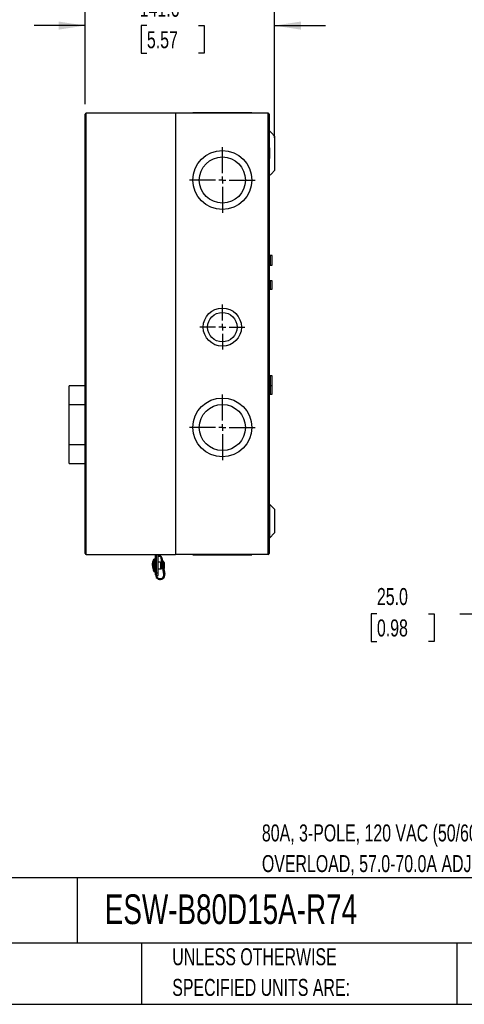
# Model space of a CAD drawing. Header units: millimetres. Extents: x 38 to 1638, y 38 to 1257.
# Tile 3 of 5: x 892 to 1224, y 38 to 774. Entities that reach past the tile are written whole.
import ezdxf

# ---------------------------------------------------------------- set-up
doc = ezdxf.new("R2010")
doc.units = ezdxf.units.MM
doc.header["$LTSCALE"] = 6
doc.linetypes.add('CENTERX2', pattern=[20.32, 12.7, -2.54, 2.54, -2.54])
doc.layers.add('CENTER', color=40, linetype='CENTERX2')
doc.layers.add('DIMENSIONS', color=140, linetype='Continuous', lineweight=25)
doc.layers.add('TEXT', color=140, linetype='Continuous', lineweight=25)
doc.styles.add('SLDTEXTSTYLE0', font='TXT', dxfattribs={"width": 0.7})
doc.dimstyles.new('SLDDIMSTYLE1', dxfattribs={"dimtxt": 12.948047, "dimasz": 19.812, "dimexe": 0, "dimexo": 0.0625, "dimgap": 3.237012, "dimtad": 0, "dimtih": 1, "dimtoh": 1, "dimdec": 1, "dimrnd": 1e-09, "dimzin": 12, "dimdsep": 46, "dimtxsty": 'SLDTEXTSTYLE0', "dimsah": 1, "dimcen": 0.09, "dimadec": 0, "dimazin": 3, "dimtfac": 1, "dimtdec": 1, "dimtmove": 0, "dimatfit": 0, "dimfxl": 0, "dimfrac": 2, "dimtolj": 1, "dimtzin": 12, "dimarcsym": 0})
doc.dimstyles.new('SLDDIMSTYLE5', dxfattribs={"dimtxt": 12.948047, "dimasz": 19.812, "dimexe": 0, "dimexo": 0.0625, "dimgap": 3.237012, "dimtad": 0, "dimtih": 1, "dimtoh": 1, "dimdec": 1, "dimrnd": 1e-09, "dimzin": 4, "dimdsep": 46, "dimtxsty": 'SLDTEXTSTYLE0', "dimsah": 1, "dimcen": 0.09, "dimadec": 0, "dimazin": 1, "dimtfac": 1, "dimtdec": 1, "dimtmove": 0, "dimatfit": 0, "dimfxl": 0, "dimfrac": 2, "dimtolj": 1, "dimtzin": 12, "dimarcsym": 0})

# ---------------------------------------------------------------- blocks, each defined once
blk = doc.blocks.new('SW_NOTE_0')
at = {"layer": 'TEXT', "color": 0, "char_height": 12.7, "attachment_point": 1, "style": 'SLDTEXTSTYLE0'}
for s, insert in [('80A, 3-POLE, 120 VAC (50/60Hz) COIL VOLTAGE, THERMAL', (0, 16.37)), ('OVERLOAD, 57.0-70.0A ADJUSTABLE, NEMA 1.', (0, -6.56))]:
    blk.add_mtext(s, dxfattribs=dict(at, insert=insert))
blk = doc.blocks.new('SW_NOTE_0_2')
at = {"layer": 'TEXT', "color": 0, "char_height": 12.7, "attachment_point": 1, "style": 'SLDTEXTSTYLE0'}
for s, insert in [('UNLESS OTHERWISE', (0, 16.37)), ('SPECIFIED UNITS ARE:', (0, -6.56))]:
    blk.add_mtext(s, dxfattribs=dict(at, insert=insert))
blk = doc.blocks.new('SW_NOTE_0_6')
at = {"layer": 'TEXT', "color": 0, "char_height": 12.7, "attachment_point": 1, "style": 'SLDTEXTSTYLE0'}
for s, insert in [('METRIC UNITS USED', (0, 16.37)), ('FOR PART DESIGN', (0, -6.56))]:
    blk.add_mtext(s, dxfattribs=dict(at, insert=insert))
blk = doc.blocks.new('_D_2')
at = {"layer": 'DIMENSIONS'}
for p, q in [((940.49, 711.24), (940.49, 788.95)), ((1082.09, 686.04), (1082.09, 788.95)), ((940.49, 769.9), (902.39, 769.9)), ((986.71, 769.9), (982.36, 769.9)), ((982.36, 769.9), (982.36, 749.32)), ((1025.19, 769.9), (1029.54, 769.9)), ((1029.54, 769.9), (1029.54, 749.32)), ((1082.09, 769.9), (1120.19, 769.9)), ((982.36, 749.32), (986.71, 749.32)), ((1029.54, 749.32), (1025.19, 749.32))]:
    blk.add_line(p, q, dxfattribs=at)
for points in [[(940.49, 769.9), (920.67, 772.95), (920.67, 766.85)], [(1082.09, 769.9), (1101.9, 766.85), (1101.9, 772.95)]]:
    blk.add_solid(points, dxfattribs=at)
at = {"layer": 'DIMENSIONS', "char_height": 12.7, "attachment_point": 1, "style": 'SLDTEXTSTYLE0'}
for s, insert in [('141.6', (981.33, 789.17)), ('5.57', (986.71, 765.7))]:
    blk.add_mtext(s, dxfattribs=dict(at, insert=insert))
blk = doc.blocks.new('SW_CENTERMARKSYMBOL_3')
at = {"layer": 'CENTER', "color": 0}
for p, q in [((0, 5.08), (0, 24.56)), ((-5.08, 0), (-24.56, 0)), ((0, 0), (-2.54, 0)), ((0, 0), (0, 2.54)), ((0, 0), (0, -2.54)), ((0, 0), (2.54, 0)), ((5.08, 0), (24.56, 0)), ((0, -5.08), (0, -24.56))]:
    blk.add_line(p, q, dxfattribs=at)
blk = doc.blocks.new('SW_CENTERMARKSYMBOL_4')
at = {"layer": 'CENTER', "color": 0}
for p, q in [((0, 5.08), (0, 16.82)), ((-5.08, 0), (-16.82, 0)), ((0, 0), (-2.54, 0)), ((0, 0), (0, 2.54)), ((0, 0), (0, -2.54)), ((0, 0), (2.54, 0)), ((5.08, 0), (16.82, 0)), ((0, -5.08), (0, -16.82))]:
    blk.add_line(p, q, dxfattribs=at)
blk = doc.blocks.new('SW_CENTERMARKSYMBOL_5')
at = {"layer": 'CENTER', "color": 0}
for p, q in [((0, 5.08), (0, 24.56)), ((-5.08, 0), (-24.56, 0)), ((0, 0), (-2.54, 0)), ((0, 0), (0, 2.54)), ((0, 0), (0, -2.54)), ((0, 0), (2.54, 0)), ((5.08, 0), (24.56, 0)), ((0, -5.08), (0, -24.56))]:
    blk.add_line(p, q, dxfattribs=at)
blk = doc.blocks.new('_D_8')
at = {"layer": 'DIMENSIONS'}
for p, q in [((1258.5, 399.42), (1258.5, 437.52)), ((1335.14, 399.42), (1239.45, 399.42)), ((1311.18, 374.42), (1239.45, 374.42)), ((1258.5, 330.08), (1258.5, 374.42)), ((1158.57, 330.08), (1154.23, 330.08)), ((1154.23, 330.08), (1154.23, 309.5)), ((1197.05, 330.08), (1201.4, 330.08)), ((1201.4, 330.08), (1201.4, 309.5)), ((1220.4, 330.08), (1258.5, 330.08)), ((1154.23, 309.5), (1158.57, 309.5)), ((1201.4, 309.5), (1197.05, 309.5))]:
    blk.add_line(p, q, dxfattribs=at)
for points in [[(1258.5, 399.42), (1261.55, 419.23), (1255.45, 419.23)], [(1258.5, 374.42), (1255.45, 354.61), (1261.55, 354.61)]]:
    blk.add_solid(points, dxfattribs=at)
at = {"layer": 'DIMENSIONS', "char_height": 12.7, "attachment_point": 1, "style": 'SLDTEXTSTYLE0'}
for s, insert in [('25.0', (1158.57, 349.35)), ('0.98', (1158.57, 325.87))]:
    blk.add_mtext(s, dxfattribs=dict(at, insert=insert))

msp = doc.modelspace()

# ---------------------------------------------------------------- linework, layer by layer
for p, q in [((940.49, 375.22), (940.49, 703.62)), ((941.29, 374.42), (941.29, 704.42)), ((1008.19, 704.42), (941.29, 704.42)), ((1008.19, 704.42), (1008.19, 374.42)), ((1077.29, 704.42), (1008.19, 704.42)), ((1021.09, 704.72), (1021.09, 704.42)), ((1028.84, 704.72), (1021.09, 704.72)), ((1028.84, 704.72), (1028.84, 704.42)), ((1057.34, 704.72), (1028.84, 704.72)), ((1057.34, 704.42), (1057.34, 704.72)), ((1065.09, 704.72), (1057.34, 704.72)), ((1065.09, 704.42), (1065.09, 704.72)), ((1077.29, 374.42), (1077.29, 704.42)), ((1078.09, 703.62), (1078.09, 375.22)), ((1078.32, 691.1), (1078.23, 691.05)), ((1078.09, 678.42), (1078.32, 678.42)), ((1078.32, 678.42), (1078.32, 670.42)), ((1082.09, 678.42), (1082.09, 670.42)), ((1078.09, 670.42), (1078.32, 670.42)), ((1078.23, 657.78), (1078.32, 657.74)), ((1080.19, 597.94), (1078.89, 597.94)), ((1078.89, 597.94), (1078.89, 594.42)), ((1080.19, 594.42), (1080.19, 597.94)), ((1078.89, 594.42), (1078.89, 590.89)), ((1078.89, 590.89), (1080.19, 590.89)), ((1080.19, 590.89), (1080.19, 594.42)), ((1080.19, 578.97), (1078.89, 578.97)), ((1078.89, 578.97), (1078.89, 575.92)), ((1078.89, 575.92), (1078.89, 572.87)), ((1080.19, 575.92), (1080.19, 578.97)), ((1080.19, 572.87), (1080.19, 575.92)), ((1078.89, 572.87), (1080.19, 572.87)), ((1080.19, 507.94), (1078.89, 507.94)), ((1078.89, 507.94), (1078.89, 504.42)), ((1078.89, 504.42), (1078.89, 500.89)), ((1078.89, 500.89), (1080.19, 500.89)), ((1080.19, 504.42), (1080.19, 507.94)), ((1080.19, 500.89), (1080.19, 504.42)), ((940.49, 500.42), (928.69, 500.42)), ((928.69, 486.52), (928.69, 500.42)), ((1080.19, 500.47), (1078.89, 500.47)), ((1078.89, 500.47), (1078.89, 497.42)), ((1078.89, 497.42), (1078.89, 494.37)), ((1078.89, 494.37), (1080.19, 494.37)), ((1080.19, 497.42), (1080.19, 500.47)), ((1080.19, 494.37), (1080.19, 497.42)), ((928.69, 456.32), (928.69, 486.52)), ((928.69, 486.52), (940.49, 486.52)), ((928.69, 442.42), (928.69, 456.32)), ((940.49, 456.32), (928.69, 456.32)), ((928.69, 442.42), (940.49, 442.42)), ((1082.09, 408.33), (1078.32, 412.09)), ((1078.32, 412.09), (1078.32, 386.74)), ((1082.09, 408.33), (1082.09, 390.51)), ((1078.32, 386.74), (1082.09, 390.51)), ((941.29, 374.42), (1008.19, 374.42)), ((991.8, 370.67), (991.49, 369.78)), ((991.86, 370.82), (991.86, 370.84)), ((992.49, 371.03), (992.49, 370.98)), ((993.25, 368.82), (992.89, 368.82)), ((993.25, 359.12), (993.25, 373.72)), ((993.25, 373.72), (993.89, 373.72)), ((993.89, 360.82), (993.89, 374.42)), ((995.09, 360.82), (995.09, 374.42)), ((996.91, 368.82), (995.09, 368.82)), ((996.99, 368.89), (996.91, 368.82)), ((996.91, 368.82), (996.91, 366.32)), ((997.06, 368.82), (996.99, 368.89)), ((996.99, 368.89), (996.99, 363.74)), ((997.49, 368.82), (997.06, 368.82)), ((997.06, 368.82), (997.06, 366.32)), ((999.37, 359.58), (997.29, 371.85)), ((997.49, 368.82), (997.49, 366.32)), ((997.82, 368.7), (997.49, 368.7)), ((997.92, 371.95), (1000, 359.69)), ((998.69, 368.7), (998.47, 368.7)), ((998.84, 369.31), (998.69, 368.7)), ((998.69, 367.42), (998.69, 368.7)), ((998.84, 369.26), (998.84, 369.31)), ((998.84, 366.55), (998.84, 369.26)), ((998.99, 369.3), (998.99, 369.33)), ((999.84, 368.32), (999.14, 369.31)), ((999.14, 369.31), (999.14, 369.26)), ((999.14, 369.26), (999.14, 364.74)), ((999.84, 364.32), (999.84, 368.32)), ((1077.29, 374.42), (1008.19, 374.42)), ((1021.09, 374.42), (1021.09, 374.12)), ((1021.09, 374.12), (1028.84, 374.12)), ((1028.84, 374.42), (1028.84, 374.12)), ((1028.84, 374.12), (1043.09, 374.12)), ((1043.09, 374.12), (1057.34, 374.12)), ((1057.34, 374.12), (1057.34, 374.42)), ((1057.34, 374.12), (1065.09, 374.12)), ((1065.09, 374.12), (1065.09, 374.42)), ((991.5, 362.83), (991.86, 361.79)), ((992.89, 363.82), (993.25, 363.82)), ((993.89, 360.82), (995.09, 360.82)), ((993.89, 358.82), (993.89, 360.82)), ((995.09, 363.82), (996.91, 363.82)), ((995.09, 358.82), (995.09, 360.82)), ((996.91, 366.32), (996.91, 363.82)), ((996.91, 363.82), (996.99, 363.74)), ((996.99, 363.74), (997.06, 363.82)), ((997.06, 366.32), (997.06, 363.82)), ((997.06, 363.82), (997.49, 363.82)), ((997.49, 366.32), (997.49, 363.82)), ((997.49, 363.94), (998.63, 363.94)), ((999.33, 363.6), (999.84, 364.32)), ((993.89, 358.82), (995.09, 358.82))]:
    msp.add_line(p, q)
for centre, radius in [((1043.09, 654.42), 22.02), ((1043.09, 654.42), 17.24), ((1043.09, 544.42), 14.28), ((1043.09, 544.42), 11.01), ((1043.09, 469.42), 22.02), ((1043.09, 469.42), 17.24)]:
    msp.add_circle(centre, radius)
for centre, radius, start, end in [((941.29, 703.62), 0.8, 90, 180), ((1077.29, 703.62), 0.8, 0, 90), ((1078.89, 598.74), 0.8, 180, 270), ((1078.89, 590.09), 0.8, 90, 180), ((1078.89, 579.77), 0.8, 180, 270), ((1078.89, 572.07), 0.8, 90, 180), ((1078.89, 508.74), 0.8, 180, 270), ((1078.89, 501.27), 0.8, 180, 270), ((1078.89, 500.09), 0.8, 90, 132.74557), ((1078.89, 493.57), 0.8, 90, 180), ((1078.89, 412.66), 0.8, 180, 225), ((1078.89, 386.18), 0.8, 135, 180), ((941.29, 375.22), 0.8, 180, 270), ((995.95, 371.62), 2, 9.62573, 115.46756), ((995.95, 371.62), 1.36, 9.62573, 129.22393), ((1077.29, 375.22), 0.8, 270, 0), ((996.65, 359.12), 3.4, 180, 9.62573), ((996.65, 359.12), 2.76, 186.24013, 9.62573)]:
    msp.add_arc(centre, radius, start, end)
for points, knots in [([(1082.09, 687.33), (1081.46, 687.96), (1080.2, 689.21), (1078.95, 690.47), (1078.32, 691.1)], [0, 0, 0, 0, 0.4999999, 1, 1, 1, 1]), ([(1082.09, 687.21), (1082.09, 687.24), (1082.09, 687.34), (1082.09, 686.45), (1082.09, 684.67), (1082.09, 682.12), (1082.09, 679.9), (1082.09, 678.66), (1082.09, 678.42)], [0, 0, 0, 0, 0.08973, 0.304025, 0.518352, 0.732878, 0.947556, 1, 1, 1, 1]), ([(1078.32, 657.74), (1078.32, 657.74), (1078.32, 658.42), (1078.32, 661.32), (1078.32, 665.56), (1078.32, 668.81), (1078.32, 670.42)], [0.7016302, 0.7016302, 0.7016302, 0.7016302, 0.7520369, 0.8024443, 0.8528516, 0.903259, 0.903259, 0.903259, 0.903259]), ([(1082.09, 670.42), (1082.09, 669.89), (1082.09, 668.82), (1082.09, 666.82), (1082.09, 664.57), (1082.09, 662.63), (1082.09, 661.58), (1082.09, 661.62), (1082.09, 661.63)], [0, 0, 0, 0, 0.1133135, 0.2303746, 0.4455594, 0.6603816, 0.8752166, 1, 1, 1, 1]), ([(1078.32, 657.74), (1078.95, 658.37), (1080.2, 659.62), (1081.46, 660.88), (1082.09, 661.51)], [0, 0, 0, 0, 0.5000001, 1, 1, 1, 1]), ([(990.92, 366.32), (990.92, 366.46), (990.9, 367.2), (991.05, 368.34), (991.39, 369.71), (991.7, 370.46), (991.86, 370.84)], [0, 0, 0, 0, 0.0906, 0.473288, 0.734918, 1, 1, 1, 1]), ([(991.86, 370.62), (991.55, 369.92), (991.31, 369.2), (990.99, 367.7), (990.91, 366.95), (990.91, 365.43), (990.99, 364.67), (991.31, 363.2), (991.55, 362.48), (991.86, 361.79)], [0, 0, 0, 0, 0.25, 0.25, 0.5, 0.5, 0.75, 0.75, 1, 1, 1, 1]), ([(992.49, 371.06), (992.37, 371.06), (992.15, 371.04), (991.96, 370.91), (991.86, 370.85)], [0, 0, 0, 0, 0.5, 1, 1, 1, 1]), ([(991.86, 370.62), (991.86, 370.49), (991.86, 370.19), (991.86, 369.4), (991.86, 368.3), (991.86, 366.94), (991.86, 365.45), (991.86, 364.05), (991.86, 362.94), (991.86, 362.2), (991.86, 361.84), (991.86, 361.82), (991.86, 361.82)], [0, 0, 0, 0, 0.084403, 0.184934, 0.286726, 0.398983, 0.517313, 0.635643, 0.747901, 0.849692, 0.950223, 1, 1, 1, 1]), ([(992.89, 370.98), (992.82, 371.01), (992.69, 371.05), (992.56, 371.06), (992.49, 371.06)], [0, 0, 0, 0, 0.5, 1, 1, 1, 1]), ([(992.49, 370.98), (992.49, 370.86), (992.49, 370.59), (992.49, 369.65), (992.49, 368.39), (992.49, 366.97), (992.49, 365.41), (992.49, 363.94), (992.49, 362.77), (992.49, 361.94), (992.49, 361.55), (992.49, 361.6), (992.49, 361.6)], [0, 0, 0, 0, 0.097398, 0.220597, 0.317994, 0.425407, 0.538629, 0.651851, 0.759263, 0.856661, 0.97986, 1, 1, 1, 1]), ([(992.89, 370.9), (992.89, 370.81), (992.89, 370.58), (992.89, 369.77), (992.89, 368.5), (992.89, 366.98), (992.89, 365.38), (992.89, 363.89), (992.89, 362.68), (992.89, 361.85), (992.89, 361.72), (992.89, 361.66)], [0, 0, 0, 0, 0.07884, 0.19445, 0.31006, 0.425669, 0.541279, 0.656889, 0.772499, 0.888109, 1, 1, 1, 1]), ([(998.99, 369.3), (998.99, 369.25), (998.99, 369.17), (998.99, 368.86), (998.99, 368.64), (998.99, 368.18), (998.99, 368), (998.99, 367.61), (998.99, 367.39), (998.99, 366.92), (998.99, 366.67), (998.99, 366.16), (998.99, 365.91), (998.99, 365.65)], [0, 0, 0, 0, 0.25, 0.25, 0.5, 0.5, 0.625, 0.625, 0.75, 0.75, 0.875, 0.875, 1, 1, 1, 1]), ([(991.86, 361.79), (991.96, 361.73), (992.15, 361.6), (992.37, 361.58), (992.49, 361.57)], [0, 0, 0, 0, 0.5, 1, 1, 1, 1]), ([(992.49, 361.57), (992.56, 361.57), (992.69, 361.58), (992.82, 361.63), (992.89, 361.65)], [0, 0, 0, 0, 0.5, 1, 1, 1, 1])]:
    msp.add_open_spline(points, degree=3, knots=knots)
for points in [[(1078.32, 678.42), (1078.32, 680.03), (1078.32, 683.28), (1078.32, 687.52), (1078.32, 690.41), (1078.32, 691.1), (1078.32, 691.1)], [(991.86, 370.84), (991.93, 370.89), (992.01, 370.94), (992.09, 370.97)], [(992.09, 370.76), (992.01, 370.73), (991.93, 370.68), (991.86, 370.62)], [(992.49, 370.98), (992.35, 370.98), (992.21, 370.95), (992.09, 370.9)], [(992.09, 370.97), (992.09, 370.96), (992.09, 370.93), (992.09, 370.9)], [(992.09, 370.9), (992.09, 370.87), (992.09, 370.82), (992.09, 370.76)], [(992.89, 370.9), (992.76, 370.95), (992.62, 370.98), (992.49, 370.98)], [(998.99, 369.36), (998.96, 369.36), (998.91, 369.35), (998.86, 369.33), (998.84, 369.31)], [(998.99, 369.3), (998.93, 369.3), (998.88, 369.29), (998.84, 369.26)], [(999.14, 369.31), (999.12, 369.32), (999.07, 369.35), (999.01, 369.36), (998.99, 369.36)], [(999.14, 369.26), (999.1, 369.29), (999.04, 369.3), (998.99, 369.3)]]:
    msp.add_open_spline(points, degree=3)
at = {"layer": 'TEXT'}
for p, q in [((1638.3, 132.76), (38.1, 132.76)), ((934.55, 132.76), (934.55, 83.82)), ((1638.3, 83.82), (38.1, 83.82)), ((982.68, 83.82), (982.68, 38.1)), ((1218.15, 83.82), (1218.15, 38.1)), ((38.1, 38.1), (1638.3, 38.1))]:
    msp.add_line(p, q, dxfattribs=at)

# ---------------------------------------------------------------- block references
at = {"layer": 'CENTER'}
for name, p in [('SW_CENTERMARKSYMBOL_5', (1043.09, 654.42)), ('SW_CENTERMARKSYMBOL_4', (1043.09, 544.42)), ('SW_CENTERMARKSYMBOL_3', (1043.09, 469.42))]:
    msp.add_blockref(name, p, dxfattribs=at)
at = {"layer": 'TEXT'}
for name, p in [('SW_NOTE_0', (1072.63, 156.23)), ('SW_NOTE_0_6', (765.63, 64.93)), ('SW_NOTE_0_2', (1005.65, 63.64))]:
    msp.add_blockref(name, p, dxfattribs=at)

# ---------------------------------------------------------------- texts
at = {"layer": 'TEXT', "insert": (955.25, 120.3), "char_height": 22.225, "attachment_point": 1, "style": 'SLDTEXTSTYLE0'}
msp.add_mtext('ESW-B80D15A-R74', dxfattribs=at)

# ---------------------------------------------------------------- dimensions: what is measured, and where the dimension line sits
at = {"layer": 'DIMENSIONS'}
dim = msp.add_linear_dim(base=(940.49, 769.9), p1=(1082.09, 678.42), p2=(940.49, 703.62), dimstyle='SLDDIMSTYLE1', dxfattribs=at)
dim.commit()
dim.dimension.update_dxf_attribs({"geometry": '_D_2', "text_midpoint": (1005.95, 769.9), "dimtype": 160})
dim = msp.add_linear_dim(base=(1258.5, 374.42), p1=(1342.76, 399.42), p2=(1318.8, 374.42), angle=90, dimstyle='SLDDIMSTYLE5', dxfattribs=at)
dim.commit()
dim.dimension.update_dxf_attribs({"geometry": '_D_8', "text_midpoint": (1258.5, 330.08), "dimtype": 160})

doc.saveas('drawing.dxf')
